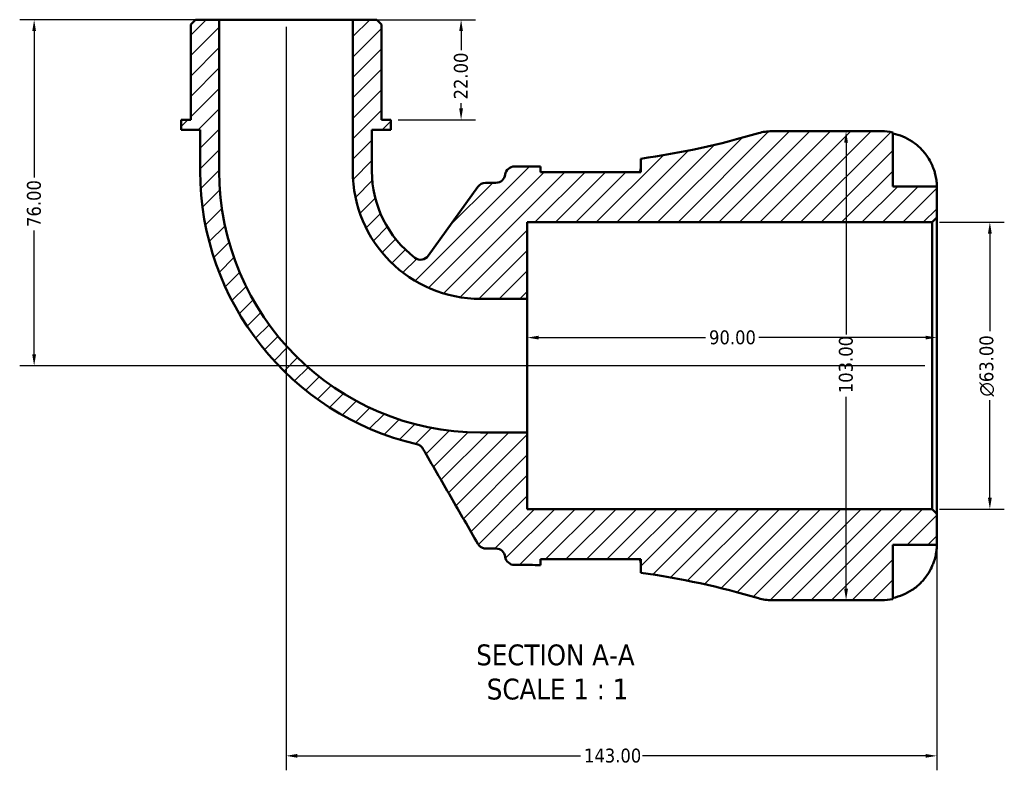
# Model space of a CAD drawing. Header units: millimetres. Extents: x 0 to 902, y -200 to 594.
# Tile 1 of 5: x 275 to 491, y -200 to -35. Entities that reach past the tile are written whole.
import ezdxf

# ---------------------------------------------------------------- set-up
doc = ezdxf.new("R2010")
doc.units = ezdxf.units.MM
for name, color, linetype, lineweight in [('Dimension (ANSI)', 7, 'Continuous', 25), ('Hatch (ANSI)', 7, 'Continuous', 18), ('Symbol (ANSI)', 7, 'Continuous', 25), ('Visible (ANSI)', 7, 'Continuous', 50)]:
    doc.layers.add(name, color=color, linetype=linetype, lineweight=lineweight)
doc.styles.add('Label Text (ANSI)', font='tahoma.ttf')
doc.styles.add('Note Text (ANSI)', font='tahoma.ttf')
doc.dimstyles.new('Default - mm (ANSI)', dxfattribs={"dimtxt": 3.04800009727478, "dimasz": 2.5, "dimexe": 3.175, "dimexo": 1.6002, "dimgap": 0.7999999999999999, "dimtad": 0, "dimtoh": 1, "dimrnd": 1e-08, "dimzin": 4, "dimdsep": 46, "dimtxsty": 'Note Text (ANSI)', "dimcen": 0.09, "dimdle": 10, "dimclrd": 256, "dimclre": 256, "dimclrt": 256, "dimadec": 1, "dimazin": 1, "dimtfac": 1, "dimtofl": 0, "dimtmove": 0, "dimatfit": 3, "dimfxl": 1, "dimtolj": 1, "dimtzin": 4, "dimlwd": -1, "dimlwe": -1, "dimarcsym": 0})

# ---------------------------------------------------------------- blocks, each defined once
blk = doc.blocks.new('*D7')
at = {"layer": 'Defpoints', "color": 0, "transparency": 16777216}
for p in [(475.0427381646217, -79.20388349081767), (487.7131017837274, -79.20388349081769), (475.0427381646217, -142.2038834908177)]:
    blk.add_point(p, dxfattribs=at)
at = {"layer": 'Dimension (ANSI)', "transparency": 16777216}
for p, q in [((476.6429381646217, -79.20388349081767), (490.8881017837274, -79.20388349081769)), ((487.7131017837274, -81.70388349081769), (487.7131017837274, -103.1309831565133)), ((487.7131017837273, -139.7038834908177), (487.7131017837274, -118.2767838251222)), ((476.6429381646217, -142.2038834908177), (490.8881017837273, -142.2038834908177))]:
    blk.add_line(p, q, dxfattribs=at)
for points in [[(487.2964351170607, -81.70388349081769), (488.1297684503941, -81.70388349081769), (487.7131017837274, -79.20388349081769)], [(487.2964351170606, -139.7038834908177), (488.129768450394, -139.7038834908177), (487.7131017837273, -142.2038834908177)]]:
    blk.add_solid(points, dxfattribs=at)
at = {"layer": 'Dimension (ANSI)', "color": 230, "true_color": 0xff0080, "transparency": 16777216, "insert": (485.4200926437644, -117.4767838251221), "char_height": 3.04800009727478, "attachment_point": 1, "rotation": 90, "style": 'Note Text (ANSI)'}
blk.add_mtext('\\A1;\\fAIGDT|b0|i0;\\H3.0480;\\ln\\fTahoma|b0|i0;\\H3.0480;63.00', dxfattribs=at)
blk = doc.blocks.new('*D8')
at = {"layer": 'Defpoints', "color": 0, "transparency": 16777216}
for p in [(386.0727381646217, -104.531402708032), (386.0727381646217, -110.7038834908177), (476.0727381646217, -110.7038834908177)]:
    blk.add_point(p, dxfattribs=at)
at = {"layer": 'Dimension (ANSI)', "transparency": 16777216}
for p, q in [((388.5727381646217, -104.531402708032), (425.2145728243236, -104.531402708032)), ((473.5727381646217, -104.531402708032), (436.9309035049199, -104.531402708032))]:
    blk.add_line(p, q, dxfattribs=at)
for points in [[(388.5727381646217, -104.1147360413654), (388.5727381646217, -104.9480693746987), (386.0727381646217, -104.531402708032)], [(473.5727381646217, -104.1147360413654), (473.5727381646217, -104.9480693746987), (476.0727381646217, -104.531402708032)]]:
    blk.add_solid(points, dxfattribs=at)
at = {"layer": 'Dimension (ANSI)', "color": 230, "true_color": 0xff0080, "transparency": 16777216, "insert": (426.0145728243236, -102.9449688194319), "char_height": 3.04800009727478, "attachment_point": 1, "style": 'Note Text (ANSI)'}
blk.add_mtext('\\A1;90.00', dxfattribs=at)
blk = doc.blocks.new('*D9')
at = {"layer": 'Defpoints', "color": 0, "transparency": 16777216}
for p in [(456.1180240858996, -59.20388349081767), (456.1180240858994, -162.2038834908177), (456.1180240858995, -162.2038834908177)]:
    blk.add_point(p, dxfattribs=at)
at = {"layer": 'Dimension (ANSI)', "transparency": 16777216}
for p, q in [((456.1180240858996, -61.70388349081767), (456.1180240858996, -103.8641761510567)), ((456.1180240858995, -159.7038834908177), (456.1180240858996, -117.5435908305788))]:
    blk.add_line(p, q, dxfattribs=at)
for points in [[(455.7013574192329, -61.70388349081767), (456.5346907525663, -61.70388349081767), (456.1180240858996, -59.20388349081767)], [(455.7013574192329, -159.7038834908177), (456.5346907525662, -159.7038834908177), (456.1180240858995, -162.2038834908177)]]:
    blk.add_solid(points, dxfattribs=at)
at = {"layer": 'Dimension (ANSI)', "color": 230, "true_color": 0xff0080, "transparency": 16777216, "insert": (454.5305666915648, -116.7435908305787), "char_height": 3.04800009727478, "attachment_point": 1, "rotation": 90, "style": 'Note Text (ANSI)'}
blk.add_mtext('\\A1;103.00', dxfattribs=at)
blk = doc.blocks.new('*D10')
at = {"layer": 'Defpoints', "color": 0, "transparency": 16777216}
for p in [(347.7412381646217, -34.70388349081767), (356.1232381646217, -56.70388349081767), (371.5308307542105, -56.70388349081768)]:
    blk.add_point(p, dxfattribs=at)
at = {"layer": 'Dimension (ANSI)', "transparency": 16777216}
for p, q in [((349.3414381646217, -34.70388349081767), (374.7058307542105, -34.70388349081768)), ((371.5308307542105, -37.20388349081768), (371.5308307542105, -41.38870539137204)), ((371.5308307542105, -54.20388349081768), (371.5308307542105, -53.01906159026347)), ((357.7234381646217, -56.70388349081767), (374.7058307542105, -56.70388349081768))]:
    blk.add_line(p, q, dxfattribs=at)
for points in [[(371.1141640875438, -37.20388349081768), (371.9474974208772, -37.20388349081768), (371.5308307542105, -34.70388349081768)], [(371.1141640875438, -54.20388349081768), (371.9474974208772, -54.20388349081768), (371.5308307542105, -56.70388349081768)]]:
    blk.add_solid(points, dxfattribs=at)
at = {"layer": 'Dimension (ANSI)', "color": 230, "true_color": 0xff0080, "transparency": 16777216, "insert": (369.9433733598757, -52.2190615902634), "char_height": 3.04800009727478, "attachment_point": 1, "rotation": 90, "style": 'Note Text (ANSI)'}
blk.add_mtext('\\A1;22.00', dxfattribs=at)
blk = doc.blocks.new('*D11')
at = {"layer": 'Defpoints', "color": 0, "transparency": 16777216}
for p in [(318.4042381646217, -34.70388349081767), (277.721197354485, -110.7038834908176), (475.0427381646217, -110.7038834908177)]:
    blk.add_point(p, dxfattribs=at)
at = {"layer": 'Dimension (ANSI)', "transparency": 16777216}
for p, q in [((316.8040381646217, -34.70388349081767), (274.546197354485, -34.70388349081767)), ((277.721197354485, -37.20388349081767), (277.721197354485, -69.37847033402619)), ((277.721197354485, -108.2038834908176), (277.721197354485, -81.02929664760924)), ((473.4425381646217, -110.7038834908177), (274.546197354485, -110.7038834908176))]:
    blk.add_line(p, q, dxfattribs=at)
for points in [[(277.3045306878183, -37.20388349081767), (278.1378640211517, -37.20388349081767), (277.721197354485, -34.70388349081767)], [(277.3045306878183, -108.2038834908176), (278.1378640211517, -108.2038834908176), (277.721197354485, -110.7038834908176)]]:
    blk.add_solid(points, dxfattribs=at)
at = {"layer": 'Dimension (ANSI)', "color": 230, "true_color": 0xff0080, "transparency": 16777216, "insert": (276.1347634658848, -80.2292966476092), "char_height": 3.04800009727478, "attachment_point": 1, "rotation": 90, "style": 'Note Text (ANSI)'}
blk.add_mtext('\\A1;76.00', dxfattribs=at)
blk = doc.blocks.new('*D12')
at = {"layer": 'Defpoints', "color": 0, "transparency": 16777216}
for p in [(333.0727381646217, -34.70388349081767), (476.0727381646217, -143.2338834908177), (333.0727381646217, -196.4011378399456)]:
    blk.add_point(p, dxfattribs=at)
at = {"layer": 'Dimension (ANSI)', "transparency": 16777216}
for p, q in [((333.0727381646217, -36.30408349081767), (333.0727381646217, -199.5761378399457)), ((476.0727381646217, -144.8340834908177), (476.0727381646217, -199.5761378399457)), ((335.5727381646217, -196.4011378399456), (397.7330308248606, -196.4011378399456)), ((473.5727381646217, -196.4011378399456), (411.4124455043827, -196.4011378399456))]:
    blk.add_line(p, q, dxfattribs=at)
for points in [[(335.5727381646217, -195.984471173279), (335.5727381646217, -196.8178045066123), (333.0727381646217, -196.4011378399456)], [(473.5727381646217, -195.984471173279), (473.5727381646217, -196.8178045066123), (476.0727381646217, -196.4011378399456)]]:
    blk.add_solid(points, dxfattribs=at)
at = {"layer": 'Dimension (ANSI)', "color": 230, "true_color": 0xff0080, "transparency": 16777216, "insert": (398.5330308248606, -194.8136804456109), "char_height": 3.04800009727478, "attachment_point": 1, "style": 'Note Text (ANSI)'}
blk.add_mtext('\\A1;143.00', dxfattribs=at)

msp = doc.modelspace()

# ---------------------------------------------------------------- hatches: boundary and pattern name
at = {"layer": 'Hatch (ANSI)'}
h = msp.add_hatch(dxfattribs=at)
h.set_pattern_fill('ANSI31', color=256, scale=25.4, style=0)
h.set_pattern_definition([(45, (0, 0), (-2.245064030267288, 2.245064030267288), [])])
edge = h.paths.add_edge_path()
edge.add_ellipse((439.7910096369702, -151.903883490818), major_axis=(-2.931299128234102, -9.874081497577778), ratio=1, start_angle=3.087917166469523e-15, end_angle=16.53447088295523)
edge.add_line((439.7910096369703, -162.2038834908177), (463.9477381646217, -162.2038834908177))
edge.add_ellipse((463.9477381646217, -150.0788834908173), major_axis=(0, -12.12500000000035), ratio=1, start_angle=0, end_angle=11.53695903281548)
edge.add_line((466.3727381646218, -161.9589087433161), (466.3727381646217, -150.0788834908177))
edge.add_line((466.3727381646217, -150.0788834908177), (476.0727381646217, -150.0788834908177))
edge.add_line((476.0727381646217, -150.0788834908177), (476.0727381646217, -143.2338834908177))
edge.add_line((476.0727381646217, -143.2338834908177), (475.0427381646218, -142.2038834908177))
edge.add_line((475.0427381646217, -142.2038834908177), (386.0727381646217, -142.2038834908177))
edge.add_line((386.0727381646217, -142.2038834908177), (386.0727381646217, -125.3723834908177))
edge.add_line((386.0727381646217, -125.3723834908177), (375.8252381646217, -125.3723834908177))
edge.add_ellipse((375.8252381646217, -67.95138349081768), major_axis=(0, -57.42100000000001), ratio=1, start_angle=270, end_angle=360, ccw=False)
edge.add_line((318.4042381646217, -67.95138349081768), (318.4042381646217, -34.70388349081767))
edge.add_line((318.4042381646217, -34.70388349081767), (313.1477381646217, -34.70388349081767))
edge.add_line((313.1477381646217, -34.70388349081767), (312.1177381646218, -35.73388349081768))
edge.add_line((312.1177381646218, -35.73388349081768), (312.1177381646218, -56.70388349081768))
edge.add_line((312.1177381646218, -56.70388349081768), (310.0222381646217, -56.70388349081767))
edge.add_line((310.0222381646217, -56.70388349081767), (310.0222381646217, -58.90388349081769))
edge.add_line((310.0222381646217, -58.90388349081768), (314.2132381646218, -58.90388349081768))
edge.add_line((314.2132381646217, -58.90388349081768), (314.2132381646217, -67.95138349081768))
edge.add_ellipse((375.8252381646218, -67.95138349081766), major_axis=(-61.61200000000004, -2.664535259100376e-14), ratio=1, start_angle=0, end_angle=76.88047271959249)
edge.add_spline(control_points=[(361.8403467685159, -127.9552280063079), (361.9838626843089, -127.9886767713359), (362.1233760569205, -128.0374288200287), (362.3896028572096, -128.1638639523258), (362.5155494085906, -128.2411828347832), (362.8444390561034, -128.4952673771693), (363.0226523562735, -128.6991544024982), (363.1567736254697, -128.9314592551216)], knot_values=[-0.168890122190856, -0.168890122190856, -0.168890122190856, -0.168890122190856, -0.1246814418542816, -0.1246814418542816, -0.08047276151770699, -0.08047276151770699, 0, 0, 0, 0], degree=3, periodic=0)
edge.add_line((363.1567736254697, -128.9314592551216), (375.2305673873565, -149.8438834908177))
edge.add_spline(control_points=[(375.2305673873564, -149.8438834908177), (375.343740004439, -150.0399042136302), (375.4884498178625, -150.2159390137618), (375.8292896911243, -150.5138598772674), (376.0231011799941, -150.63371932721), (376.4806591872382, -150.8214897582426), (376.74633718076, -150.8738834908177), (377.0145797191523, -150.8738834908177)], knot_values=[-0.2162799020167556, -0.2162799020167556, -0.2162799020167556, -0.2162799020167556, -0.1483763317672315, -0.1483763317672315, -0.08047276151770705, -0.08047276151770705, 0, 0, 0, 0], degree=3, periodic=0)
edge.add_line((377.0145797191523, -150.8738834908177), (379.1975523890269, -150.8738834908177))
edge.add_ellipse((379.197552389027, -152.9338834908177), major_axis=(8.881784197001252e-15, 2.060000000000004), ratio=1, start_angle=277.18075578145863, end_angle=360, ccw=False)
edge.add_ellipse((383.2852381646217, -152.4188834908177), major_axis=(-2.043842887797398, -0.257499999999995), ratio=1, start_angle=0, end_angle=82.81924421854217)
edge.add_line((383.2852381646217, -154.4788834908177), (386.6252381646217, -154.4788834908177))
edge.add_ellipse((386.6252381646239, -330.9927916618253), major_axis=(-2.104982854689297e-12, 176.5139081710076), ratio=1, start_angle=359.24772622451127, end_angle=360, ccw=False)
edge.add_line((388.9427381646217, -154.4940976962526), (388.9427381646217, -153.2188834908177))
edge.add_line((388.9427381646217, -153.2188834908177), (410.9927381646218, -153.2188834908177))
edge.add_line((410.9927381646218, -153.2188834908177), (410.9927381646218, -156.1689239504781))
edge.add_ellipse((386.6252381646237, -330.99279166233), major_axis=(24.36749999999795, 174.8238677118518), ratio=1, start_angle=351.40047263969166, end_angle=360, ccw=False)
edge = h.paths.add_edge_path()
edge.add_ellipse((439.7910096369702, -69.50388349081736), major_axis=(3.552713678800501e-14, 10.2999999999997), ratio=1, start_angle=0, end_angle=16.53447088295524)
edge.add_ellipse((386.6252381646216, 109.585024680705), major_axis=(50.23447234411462, -169.2148266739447), ratio=1, start_angle=351.4004726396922, end_angle=360, ccw=False)
edge.add_line((410.9927381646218, -65.23884303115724), (410.9927381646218, -68.18888349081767))
edge.add_line((410.9927381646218, -68.18888349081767), (388.9427381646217, -68.18888349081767))
edge.add_line((388.9427381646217, -68.18888349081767), (388.9427381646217, -66.91366928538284))
edge.add_ellipse((386.6252381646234, 109.585024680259), major_axis=(2.317499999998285, -176.4986939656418), ratio=1, start_angle=359.24772622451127, end_angle=360, ccw=False)
edge.add_line((386.6252381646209, -66.92888349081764), (383.2852381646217, -66.92888349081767))
edge.add_ellipse((383.2852381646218, -68.9888834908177), major_axis=(-2.664535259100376e-14, 2.060000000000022), ratio=1, start_angle=0, end_angle=82.8192442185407)
edge.add_ellipse((379.197552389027, -68.47388349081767), major_axis=(2.043842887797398, -0.2575000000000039), ratio=1, start_angle=277.1807557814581, end_angle=360, ccw=False)
edge.add_line((379.197552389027, -70.53388349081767), (376.8822780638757, -70.53388349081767))
edge.add_ellipse((376.8822780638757, -72.59388349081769), major_axis=(0, 2.060000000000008), ratio=1, start_angle=0, end_angle=54.32709197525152)
edge.add_line((375.2088177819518, -71.39257974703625), (364.3206833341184, -86.56015134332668))
edge.add_ellipse((362.6472230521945, -85.35884759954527), major_axis=(1.673460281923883, -1.201303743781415), ratio=1, start_angle=268.5460048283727, end_angle=359.99999999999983, ccw=False)
edge.add_ellipse((375.8252381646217, -67.95138349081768), major_axis=(-14.42139491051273, -19.0499033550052), ratio=1, start_angle=307.12690319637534, end_angle=360, ccw=False)
edge.add_line((351.9322381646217, -67.95138349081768), (351.9322381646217, -58.90388349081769))
edge.add_line((351.9322381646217, -58.90388349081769), (356.1232381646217, -58.90388349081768))
edge.add_line((356.1232381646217, -58.90388349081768), (356.1232381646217, -56.70388349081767))
edge.add_line((356.1232381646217, -56.70388349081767), (354.0277381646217, -56.70388349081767))
edge.add_line((354.0277381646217, -56.70388349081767), (354.0277381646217, -35.73388349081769))
edge.add_line((354.0277381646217, -35.73388349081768), (352.9977381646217, -34.70388349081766))
edge.add_line((352.9977381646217, -34.70388349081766), (347.7412381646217, -34.70388349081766))
edge.add_line((347.7412381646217, -34.70388349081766), (347.7412381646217, -67.95138349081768))
edge.add_ellipse((375.8252381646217, -67.95138349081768), major_axis=(-28.08400000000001, -5.99091434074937e-40), ratio=1, start_angle=0, end_angle=90)
edge.add_line((375.8252381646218, -96.03538349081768), (386.0727381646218, -96.03538349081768))
edge.add_line((386.0727381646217, -96.03538349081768), (386.0727381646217, -79.20388349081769))
edge.add_line((386.0727381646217, -79.20388349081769), (475.0427381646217, -79.20388349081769))
edge.add_line((475.0427381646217, -79.20388349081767), (476.0727381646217, -78.17388349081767))
edge.add_line((476.0727381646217, -78.17388349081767), (476.0727381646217, -71.32888349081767))
edge.add_line((476.0727381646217, -71.32888349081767), (466.3727381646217, -71.32888349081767))
edge.add_line((466.3727381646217, -71.32888349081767), (466.3727381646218, -59.44885823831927))
edge.add_ellipse((463.9477381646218, -71.32888349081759), major_axis=(2.425000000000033, 11.88002525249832), ratio=1, start_angle=2.623137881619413e-15, end_angle=11.53695903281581)
edge.add_line((463.9477381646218, -59.20388349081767), (439.7910096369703, -59.20388349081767))

# ---------------------------------------------------------------- linework, layer by layer
at = {"layer": 'Visible (ANSI)'}
for p, q in [((313.1477381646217, -34.70388349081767), (312.1177381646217, -35.73388349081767)), ((312.1177381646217, -35.73388349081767), (312.1177381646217, -56.70388349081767)), ((318.4042381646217, -34.70388349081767), (313.1477381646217, -34.70388349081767)), ((318.4042381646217, -67.95138349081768), (318.4042381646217, -34.70388349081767)), ((347.7412381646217, -34.70388349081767), (318.4042381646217, -34.70388349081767)), ((352.9977381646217, -34.70388349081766), (347.7412381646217, -34.70388349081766)), ((347.7412381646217, -34.70388349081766), (347.7412381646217, -67.95138349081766)), ((354.0277381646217, -35.73388349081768), (352.9977381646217, -34.70388349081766)), ((354.0277381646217, -56.70388349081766), (354.0277381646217, -35.73388349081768)), ((312.1177381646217, -56.70388349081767), (310.0222381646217, -56.70388349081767)), ((310.0222381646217, -56.70388349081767), (310.0222381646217, -58.90388349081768)), ((356.1232381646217, -56.70388349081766), (354.0277381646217, -56.70388349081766)), ((356.1232381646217, -58.90388349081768), (356.1232381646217, -56.70388349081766)), ((310.0222381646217, -58.90388349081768), (314.2132381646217, -58.90388349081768)), ((314.2132381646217, -58.90388349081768), (314.2132381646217, -67.95138349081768)), ((351.9322381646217, -67.95138349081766), (351.9322381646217, -58.90388349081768)), ((351.9322381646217, -58.90388349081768), (356.1232381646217, -58.90388349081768)), ((463.9477381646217, -59.20388349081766), (439.7910096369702, -59.20388349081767)), ((466.3727381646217, -71.32888349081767), (466.3727381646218, -59.44885823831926)), ((386.6252381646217, -66.92888349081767), (383.2852381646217, -66.92888349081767)), ((388.9427381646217, -68.18888349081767), (388.9427381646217, -66.91366928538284)), ((410.9927381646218, -65.23884303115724), (410.9927381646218, -68.18888349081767)), ((410.9927381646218, -68.18888349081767), (388.9427381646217, -68.18888349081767)), ((375.2088177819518, -71.39257974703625), (364.3206833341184, -86.56015134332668)), ((379.197552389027, -70.53388349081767), (376.8822780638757, -70.53388349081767)), ((476.0727381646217, -71.32888349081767), (466.3727381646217, -71.32888349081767)), ((476.0727381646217, -78.17388349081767), (476.0727381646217, -71.32888349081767)), ((386.0727381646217, -96.03538349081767), (386.0727381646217, -79.20388349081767)), ((386.0727381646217, -79.20388349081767), (475.0427381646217, -79.20388349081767)), ((475.0427381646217, -79.20388349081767), (476.0727381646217, -78.17388349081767)), ((475.0427381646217, -79.20388349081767), (475.0427381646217, -142.2038834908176)), ((476.0727381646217, -143.2338834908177), (476.0727381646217, -78.17388349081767)), ((375.8252381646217, -96.03538349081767), (386.0727381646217, -96.03538349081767)), ((386.0727381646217, -125.3723834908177), (386.0727381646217, -96.03538349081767)), ((386.0727381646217, -125.3723834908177), (375.8252381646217, -125.3723834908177)), ((386.0727381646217, -142.2038834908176), (386.0727381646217, -125.3723834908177)), ((475.0427381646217, -142.2038834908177), (386.0727381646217, -142.2038834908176)), ((476.0727381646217, -143.2338834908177), (475.0427381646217, -142.2038834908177)), ((476.0727381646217, -150.0788834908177), (476.0727381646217, -143.2338834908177)), ((377.0145797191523, -150.8738834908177), (379.197552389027, -150.8738834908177)), ((466.3727381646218, -161.9589087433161), (466.3727381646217, -150.0788834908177)), ((466.3727381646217, -150.0788834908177), (476.0727381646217, -150.0788834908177)), ((388.9427381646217, -154.4940976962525), (388.9427381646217, -153.2188834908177)), ((388.9427381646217, -153.2188834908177), (410.9927381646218, -153.2188834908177)), ((410.9927381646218, -153.2188834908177), (410.9927381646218, -156.1689239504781)), ((383.2852381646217, -154.4788834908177), (386.6252381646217, -154.4788834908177)), ((439.7910096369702, -162.2038834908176), (463.9477381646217, -162.2038834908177))]:
    msp.add_line(p, q, dxfattribs=at)
for centre, radius, start, end in [((386.6252381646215, 109.5850246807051), 176.5139081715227, 277.9349435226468, 286.5344708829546), ((439.7910096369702, -69.50388349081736), 10.2999999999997, 90, 106.5344708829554), ((463.9477381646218, -71.32888349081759), 12.12499999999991, 78.4630409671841, 90), ((383.2852381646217, -68.98888349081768), 2.060000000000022, 90, 172.8192442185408), ((386.6252381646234, 109.585024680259), 176.5139081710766, 269.9999999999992, 270.7522737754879), ((375.8252381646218, -67.95138349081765), 61.61200000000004, 180, 256.8804727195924), ((375.8252381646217, -67.95138349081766), 57.42100000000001, 180, 270), ((375.8252381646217, -67.95138349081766), 28.08400000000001, 180, 270), ((375.8252381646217, -67.95138349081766), 23.89300000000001, 180, 232.8730968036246), ((379.197552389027, -68.47388349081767), 2.060000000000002, 270, 352.8192442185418), ((376.8822780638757, -72.59388349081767), 2.060000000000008, 90, 144.327091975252), ((362.6472230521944, -85.35884759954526), 2.06, 232.8730968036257, 324.3270919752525), ((379.197552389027, -152.9338834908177), 2.060000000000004, 7.18075578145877, 90), ((383.2852381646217, -152.4188834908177), 2.060000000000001, 187.1807557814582, 270), ((386.6252381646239, -330.9927916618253), 176.5139081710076, 89.24772622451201, 90.00000000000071), ((386.6252381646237, -330.99279166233), 176.513908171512, 73.46552911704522, 82.06505647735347), ((439.7910096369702, -151.903883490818), 10.2999999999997, 253.465529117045, 270), ((463.9477381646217, -150.0788834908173), 12.12500000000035, 270, 281.5369590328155)]:
    msp.add_arc(centre, radius, start, end, dxfattribs=at)
for points, knots in [([(466.3727381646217, -59.67883950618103), (467.149286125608, -59.83806614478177), (467.9077271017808, -60.07754219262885), (469.2705948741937, -60.64344628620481), (469.9972212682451, -61.02542400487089), (471.3534050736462, -61.93428266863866), (471.9829718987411, -62.46114956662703), (473.0420947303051, -63.52329354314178), (473.5688324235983, -64.15679129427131), (474.3762518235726, -65.36941541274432), (474.6866103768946, -65.92897284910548), (474.9409589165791, -66.47888349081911)], [0.2300371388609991, 0.2300371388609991, 0.2300371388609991, 0.2300371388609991, 0.4481544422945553, 0.4481544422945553, 0.6727436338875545, 0.6727436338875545, 0.8973328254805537, 0.8973328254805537, 1.122732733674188, 1.122732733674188, 1.29814861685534, 1.29814861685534, 1.29814861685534, 1.29814861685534]), ([(474.9409589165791, -66.47888349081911), (475.0353206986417, -66.68289703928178), (475.1245719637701, -66.88926181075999), (475.2986657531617, -67.32174408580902), (475.3821499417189, -67.54718164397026), (475.5549985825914, -68.05694948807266), (475.6389179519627, -68.33822147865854), (475.8406302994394, -69.10982256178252), (475.9255593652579, -69.56850972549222), (476.035867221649, -70.38387189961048), (476.0565727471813, -70.7208862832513), (476.0749767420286, -71.20134198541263), (476.0727381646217, -71.32888349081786), (476.0727381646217, -71.32888349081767)], [-0.7851646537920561, -0.7851646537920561, -0.7851646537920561, -0.7851646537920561, -0.7167420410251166, -0.7167420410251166, -0.642593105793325, -0.642593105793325, -0.5481733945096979, -0.5481733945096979, -0.3758449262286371, -0.3758449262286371, -0.1926591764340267, -0.1926591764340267, 0, 0, 0, 0]), ([(410.7778688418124, -68.18889550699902), (410.7898778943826, -68.16451724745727), (410.8014033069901, -68.14029655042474), (410.9314237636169, -67.85690065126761), (410.9927381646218, -67.61791223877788), (410.9927381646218, -67.40295620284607)], [-0.4378894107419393, -0.4378894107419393, -0.4378894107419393, -0.4378894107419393, -0.4181575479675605, -0.4181575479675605, -0.2054532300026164, -0.2054532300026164, -0.2054532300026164, -0.2054532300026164]), ([(361.8403467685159, -127.9552280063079), (361.9838626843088, -127.9886767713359), (362.1233760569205, -128.0374288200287), (362.3896028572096, -128.1638639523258), (362.5155494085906, -128.2411828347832), (362.8444390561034, -128.4952673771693), (363.0226523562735, -128.6991544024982), (363.1567736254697, -128.9314592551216)], [-0.168890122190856, -0.168890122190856, -0.168890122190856, -0.168890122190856, -0.1246814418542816, -0.1246814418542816, -0.08047276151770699, -0.08047276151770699, 0, 0, 0, 0]), ([(363.1567736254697, -128.9314592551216), (365.1930251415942, -132.4583503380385), (367.2292766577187, -135.9852414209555), (371.2538745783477, -142.9560494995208), (373.242220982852, -146.3999664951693), (375.2305673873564, -149.8438834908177)], [-2.533692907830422, -2.533692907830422, -2.533692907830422, -2.533692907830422, -1.31194199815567, -1.31194199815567, -0.1189341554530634, -0.1189341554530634, -0.1189341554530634, -0.1189341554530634]), ([(375.2305673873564, -149.8438834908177), (375.343740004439, -150.0399042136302), (375.4884498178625, -150.2159390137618), (375.8292896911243, -150.5138598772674), (376.0231011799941, -150.63371932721), (376.4806591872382, -150.8214897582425), (376.74633718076, -150.8738834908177), (377.0145797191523, -150.8738834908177)], [-0.2162799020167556, -0.2162799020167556, -0.2162799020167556, -0.2162799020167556, -0.1483763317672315, -0.1483763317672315, -0.08047276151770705, -0.08047276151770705, 0, 0, 0, 0]), ([(476.0727381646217, -150.0788834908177), (476.0727381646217, -150.0788834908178), (476.0732475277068, -150.137531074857), (476.0688718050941, -150.3805858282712), (476.0633002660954, -150.5756064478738), (476.0185953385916, -151.1638570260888), (475.9694836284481, -151.5924971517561), (475.8054372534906, -152.4291738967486), (475.7177987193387, -152.793197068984), (475.5224155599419, -153.4530269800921), (475.4268986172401, -153.738570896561), (475.208940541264, -154.3190357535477), (475.0867647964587, -154.611797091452), (474.9497466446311, -154.9098550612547), (474.9453580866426, -154.9193723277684), (474.9409589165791, -154.9288834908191)], [-3.375359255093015, -3.375359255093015, -3.375359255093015, -3.375359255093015, -3.244720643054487, -3.244720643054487, -3.100812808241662, -3.100812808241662, -2.913185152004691, -2.913185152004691, -2.785408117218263, -2.785408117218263, -2.690943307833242, -2.690943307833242, -2.594272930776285, -2.594272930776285, -2.591082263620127, -2.591082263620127, -2.591082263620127, -2.591082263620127]), ([(474.9409589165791, -154.9288834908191), (474.6866103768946, -155.4787941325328), (474.3762518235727, -156.0383515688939), (473.5688324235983, -157.2509756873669), (473.0420947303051, -157.8844734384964), (471.9829718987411, -158.9466174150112), (471.3534050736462, -159.4734843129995), (469.9972212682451, -160.3823429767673), (469.2705948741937, -160.7643206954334), (467.9077271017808, -161.3302247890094), (467.1492861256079, -161.5697008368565), (466.3727381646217, -161.7289274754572)], [5.914314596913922, 5.914314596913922, 5.914314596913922, 5.914314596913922, 6.089730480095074, 6.089730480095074, 6.315130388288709, 6.315130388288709, 6.539719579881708, 6.539719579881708, 6.764308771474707, 6.764308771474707, 6.982426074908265, 6.982426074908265, 6.982426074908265, 6.982426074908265])]:
    msp.add_open_spline(points, degree=3, knots=knots, dxfattribs=at)
msp.add_open_spline([(410.9927381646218, -154.0048107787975), (410.9927381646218, -153.7698596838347), (410.9194998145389, -153.5062303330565), (410.777864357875, -153.218883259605)], degree=3, dxfattribs=at)

# ---------------------------------------------------------------- texts
at = {"layer": 'Symbol (ANSI)', "char_height": 4.571999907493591, "attachment_point": 7, "style": 'Label Text (ANSI)'}
for s, insert in [('SECTION A-A', (374.8595783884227, -176.5963746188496)), ('SCALE 1 : 1', (377.1789238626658, -184.1092319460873))]:
    msp.add_mtext(s, dxfattribs=dict(at, insert=insert))

# ---------------------------------------------------------------- dimensions: what is measured, and where the dimension line sits
at = {"layer": 'Dimension (ANSI)'}
for base, p1, p2, angle, override, picture, middle in [((277.721197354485, -110.7038834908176), (318.4042381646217, -34.70388349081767), (475.0427381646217, -110.7038834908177), 90, {"dimtoh": 0, "dimdec": 2, "dimtp": 0, "dimtm": -0, "dimtdec": 2, "dimatfit": 1}, '*D11', (277.721197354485, -75.20388349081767)), ((333.0727381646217, -196.4011378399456), (476.0727381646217, -143.2338834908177), (333.0727381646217, -34.70388349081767), 180, {"dimtoh": 0, "dimdec": 2, "dimtp": 0, "dimtm": -0, "dimtdec": 2, "dimatfit": 1}, '*D12', (404.5727381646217, -196.4011378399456)), ((371.5308307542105, -56.70388349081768), (347.7412381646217, -34.70388349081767), (356.1232381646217, -56.70388349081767), 90, {"dimtoh": 0, "dimdec": 2, "dimtp": 0, "dimtm": -0, "dimtdec": 2, "dimatfit": 1}, '*D10', (371.5308307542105, -47.20388349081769)), ((456.1180240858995, -162.2038834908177), (456.1180240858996, -59.20388349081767), (456.1180240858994, -162.2038834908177), 90, {"dimtoh": 0, "dimdec": 2, "dimse1": 1, "dimse2": 1, "dimtp": 0, "dimtm": -0, "dimtdec": 2, "dimatfit": 1}, '*D9', (456.1180240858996, -110.7038834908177)), ((386.0727381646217, -104.531402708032), (476.0727381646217, -110.7038834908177), (386.0727381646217, -110.7038834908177), 180, {"dimtoh": 0, "dimdec": 2, "dimse1": 1, "dimse2": 1, "dimtp": 0, "dimtm": -0, "dimtdec": 2, "dimatfit": 1}, '*D8', (431.0727381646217, -104.531402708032))]:
    dim = msp.add_linear_dim(base=base, p1=p1, p2=p2, angle=angle, dimstyle='Default - mm (ANSI)', override=override, dxfattribs=at)
    dim.commit()
    dim.dimension.update_dxf_attribs({"geometry": picture, "text_midpoint": middle, "dimtype": 160})
dim = msp.add_linear_dim(base=(487.7131017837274, -79.20388349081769), p1=(475.0427381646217, -142.2038834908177), p2=(475.0427381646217, -79.20388349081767), angle=90, text='\\fAIGDT|b0|i0;\\H3.0480;\\ln\\fTahoma|b0|i0;\\H3.0480;<>', dimstyle='Default - mm (ANSI)', override={"dimtoh": 0, "dimdec": 2, "dimtp": 0, "dimtm": -0, "dimtdec": 2, "dimatfit": 1}, dxfattribs=at)
dim.commit()
dim.dimension.update_dxf_attribs({"geometry": '*D7', "text_midpoint": (487.7131017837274, -110.7038834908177), "dimtype": 160})

doc.saveas('drawing.dxf')
